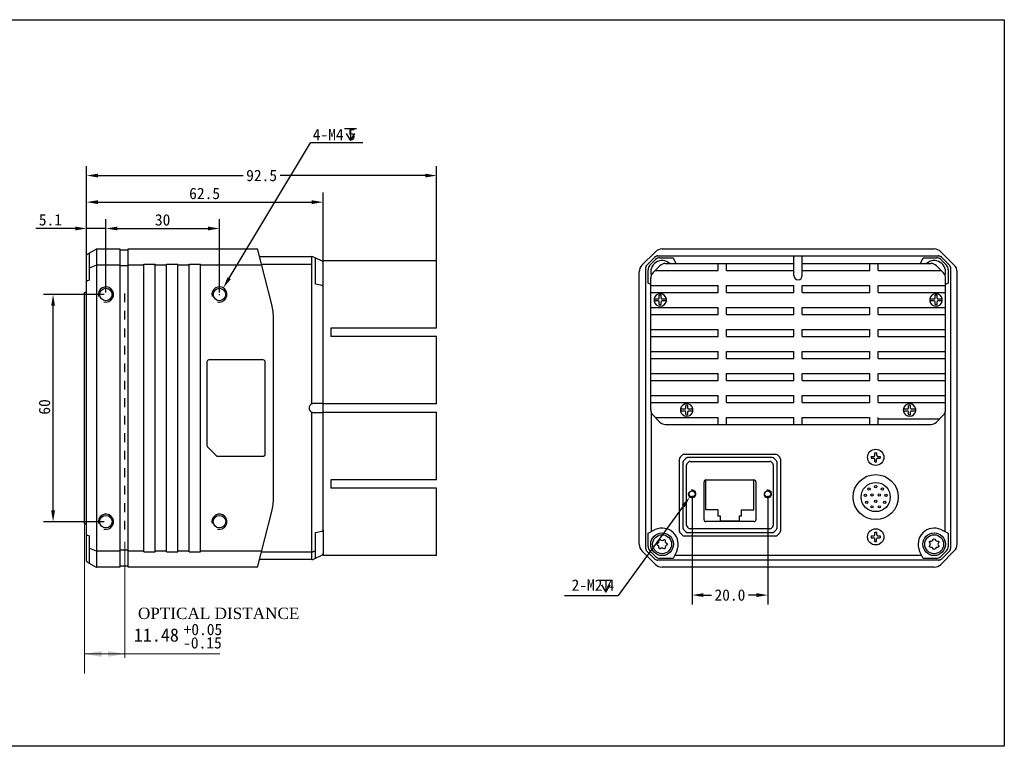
# Model space of a CAD drawing. Header units: millimetres. Extents: x 26 to 456, y 87 to 279.
# Tile 2 of 2: x 196 to 456, y 87 to 279. Entities that reach past the tile are written whole.
import ezdxf

# ---------------------------------------------------------------- set-up
doc = ezdxf.new("R2010")
doc.units = ezdxf.units.MM
doc.header["$LTSCALE"] = 23.1
doc.header["$PDMODE"] = 3
doc.header["$PDSIZE"] = 8
doc.linetypes.add('DASHED', pattern=[0.2, 0.1, -0.1])
doc.layers.get('0').update_dxf_attribs({"linetype": 'CONTINUOUS'})
doc.layers.get('Defpoints').update_dxf_attribs({"linetype": 'CONTINUOUS'})
for name, color, linetype in [('00_COMPONENTS', 7, 'CONTINUOUS'), ('09_ALL_ROUNDS', 7, 'CONTINUOUS'), ('51__DRAFT_DIMS', 7, 'CONTINUOUS')]:
    doc.layers.add(name, color=color, linetype=linetype)
doc.styles.get("Standard").update_dxf_attribs({"font": 'simfang.ttf'})
doc.dimstyles.new('DIMSTYLE_1', dxfattribs={"dimtxt": 3, "dimasz": 3, "dimexe": 2.5, "dimexo": 0.5, "dimgap": 0.75, "dimtad": 1, "dimdsep": 46, "dimtxsty": 'STANDARD', "dimblk": '_FILLED', "dimblk1": '_FILLED', "dimblk2": '_FILLED', "dimcen": 0.09, "dimclrt": 3, "dimazin": 2, "dimtp": 0.3, "dimtm": 0.3, "dimtfac": 1, "dimtofl": 0, "dimtmove": 0, "dimatfit": 3, "dimldrblk": '_FILLED', "dimfxl": 1, "dimtolj": 1, "dimarcsym": 0})
doc.dimstyles.new('DIMSTYLE_2', dxfattribs={"dimtxt": 3, "dimasz": 3, "dimexe": 2.5, "dimexo": 0.5, "dimtad": 1, "dimdsep": 46, "dimtxsty": 'STANDARD', "dimblk": '_FILLED', "dimblk1": '_FILLED', "dimblk2": '_FILLED', "dimcen": 0.09, "dimclrt": 3, "dimazin": 2, "dimtp": 0.1, "dimtm": 0.1, "dimtfac": 1, "dimtofl": 0, "dimtmove": 0, "dimatfit": 1, "dimldrblk": '_FILLED', "dimfxl": 1, "dimtolj": 1, "dimarcsym": 0})
doc.dimstyles.new('DIMSTYLE_3', dxfattribs={"dimtxt": 3, "dimasz": 3, "dimexe": 2.5, "dimexo": 0.5, "dimgap": 0.75, "dimtad": 1, "dimdsep": 46, "dimtxsty": 'STANDARD', "dimblk": '_FILLED', "dimblk1": '_FILLED', "dimblk2": '_FILLED', "dimcen": 0.09, "dimclrt": 3, "dimazin": 2, "dimtp": 0.1, "dimtm": 0.1, "dimtfac": 1, "dimtofl": 0, "dimtmove": 0, "dimatfit": 3, "dimldrblk": '_FILLED', "dimfxl": 1, "dimtolj": 1, "dimarcsym": 0})
doc.dimstyles.new('DIMSTYLE_4', dxfattribs={"dimtxt": 3, "dimasz": 3, "dimexe": 2.5, "dimexo": 0.5, "dimgap": 0.75, "dimtad": 1, "dimdsep": 46, "dimtxsty": 'STANDARD', "dimblk": '_FILLED', "dimblk1": '_FILLED', "dimblk2": '_FILLED', "dimcen": 0.09, "dimclrt": 3, "dimazin": 2, "dimtp": 0.2, "dimtm": 0.2, "dimtfac": 1, "dimtofl": 0, "dimtmove": 0, "dimatfit": 3, "dimldrblk": '_FILLED', "dimfxl": 1, "dimtolj": 1, "dimarcsym": 0})

# ---------------------------------------------------------------- blocks, each defined once
blk = doc.blocks.new('_FILLED')
at = {"color": 0, "linetype": 'ByBlock'}
blk.add_solid([(0, 0), (-1, 0.167), (-1, -0.167)], dxfattribs=at)
blk = doc.blocks.new('*D6')
at = {"layer": '51__DRAFT_DIMS', "color": 0, "lineweight": -2}
for p, q in [((213.97, 209.88), (213.97, 225.92)), ((219.07, 206.51), (219.07, 225.92)), ((210.97, 223.42), (200.59, 223.42)), ((222.07, 223.42), (225.07, 223.42))]:
    blk.add_line(p, q, dxfattribs=at)
at = {"layer": 'Defpoints', "color": 0}
for p in [(219.07, 223.42), (213.97, 209.38), (219.07, 206.01)]:
    blk.add_point(p, dxfattribs=at)
at = {"layer": '51__DRAFT_DIMS', "color": 0, "linetype": 'ByBlock', "lineweight": -2, "xscale": 3, "yscale": 3, "zscale": 3}
blk.add_blockref('_FILLED', (213.97, 223.42), dxfattribs=at)
at = {"layer": '51__DRAFT_DIMS', "color": 0, "linetype": 'ByBlock', "lineweight": -2, "xscale": 3, "yscale": 3, "zscale": 3, "rotation": 180}
blk.add_blockref('_FILLED', (219.07, 223.42), dxfattribs=at)
at = {"layer": '51__DRAFT_DIMS', "insert": (201.34, 227.22), "char_height": 3, "attachment_point": 1}
blk.add_mtext('\\A1;5.1', dxfattribs=at)
blk = doc.blocks.new('*D7')
at = {"layer": '51__DRAFT_DIMS', "color": 0, "lineweight": -2}
for p, q in [((213.97, 209.88), (213.97, 232.88)), ((276.47, 214.79), (276.47, 232.88)), ((216.97, 230.38), (273.47, 230.38))]:
    blk.add_line(p, q, dxfattribs=at)
at = {"layer": 'Defpoints', "color": 0}
for p in [(276.47, 230.38), (276.47, 214.29), (213.97, 209.38)]:
    blk.add_point(p, dxfattribs=at)
at = {"layer": '51__DRAFT_DIMS', "color": 0, "linetype": 'ByBlock', "lineweight": -2, "xscale": 3, "yscale": 3, "zscale": 3, "rotation": 180}
blk.add_blockref('_FILLED', (213.97, 230.38), dxfattribs=at)
at = {"layer": '51__DRAFT_DIMS', "color": 0, "linetype": 'ByBlock', "lineweight": -2, "xscale": 3, "yscale": 3, "zscale": 3}
blk.add_blockref('_FILLED', (276.47, 230.38), dxfattribs=at)
at = {"layer": '51__DRAFT_DIMS', "insert": (245.15, 234.18), "char_height": 3, "attachment_point": 2}
blk.add_mtext('\\A1;62.5', dxfattribs=at)
blk = doc.blocks.new('*D8')
at = {"layer": '51__DRAFT_DIMS', "color": 0, "lineweight": -2}
for p, q in [((219.07, 206.51), (219.07, 225.92)), ((249.07, 206.51), (249.07, 225.92)), ((222.07, 223.42), (246.07, 223.42))]:
    blk.add_line(p, q, dxfattribs=at)
at = {"layer": 'Defpoints', "color": 0}
for p in [(249.07, 223.42), (219.07, 206.01), (249.07, 206.01)]:
    blk.add_point(p, dxfattribs=at)
at = {"layer": '51__DRAFT_DIMS', "color": 0, "linetype": 'ByBlock', "lineweight": -2, "xscale": 3, "yscale": 3, "zscale": 3, "rotation": 180}
blk.add_blockref('_FILLED', (219.07, 223.42), dxfattribs=at)
at = {"layer": '51__DRAFT_DIMS', "color": 0, "linetype": 'ByBlock', "lineweight": -2, "xscale": 3, "yscale": 3, "zscale": 3}
blk.add_blockref('_FILLED', (249.07, 223.42), dxfattribs=at)
at = {"layer": '51__DRAFT_DIMS', "insert": (234.06, 227.2), "char_height": 3, "attachment_point": 2}
blk.add_mtext('\\A1;30', dxfattribs=at)
blk = doc.blocks.new('*D9')
at = {"layer": '51__DRAFT_DIMS', "color": 0, "lineweight": -2}
for p, q in [((218.57, 206.01), (202.61, 206.01)), ((205.11, 149.01), (205.11, 203.01)), ((218.57, 146.01), (202.61, 146.01))]:
    blk.add_line(p, q, dxfattribs=at)
at = {"layer": 'Defpoints', "color": 0}
for p in [(205.11, 206.01), (219.07, 206.01), (219.07, 146.01)]:
    blk.add_point(p, dxfattribs=at)
at = {"layer": '51__DRAFT_DIMS', "color": 0, "linetype": 'ByBlock', "lineweight": -2, "xscale": 3, "yscale": 3, "zscale": 3}
for p, rotation in [((205.11, 206.01), 90), ((205.11, 146.01), 270)]:
    blk.add_blockref('_FILLED', p, dxfattribs=dict(at, rotation=rotation))
at = {"layer": '51__DRAFT_DIMS', "insert": (201.33, 176.3), "char_height": 3, "attachment_point": 2, "rotation": 90}
blk.add_mtext('\\A1;60', dxfattribs=at)
blk = doc.blocks.new('*D12')
at = {"color": 0, "lineweight": -2}
for p, q in [((213.97, 218.4), (213.97, 239.9)), ((306.47, 203.57), (306.47, 239.9)), ((216.97, 237.4), (255.31, 237.4)), ((303.47, 237.4), (265.12, 237.4))]:
    blk.add_line(p, q, dxfattribs=at)
at = {"layer": 'Defpoints', "color": 0}
for p in [(306.47, 237.4), (213.97, 217.9), (306.47, 203.07)]:
    blk.add_point(p, dxfattribs=at)
at = {"color": 0, "linetype": 'ByBlock', "lineweight": -2, "xscale": 3, "yscale": 3, "zscale": 3, "rotation": 180}
blk.add_blockref('_FILLED', (213.97, 237.4), dxfattribs=at)
at = {"color": 0, "linetype": 'ByBlock', "lineweight": -2, "xscale": 3, "yscale": 3, "zscale": 3}
blk.add_blockref('_FILLED', (306.47, 237.4), dxfattribs=at)
at = {"insert": (260.22, 237.4), "char_height": 3, "attachment_point": 5}
blk.add_mtext('\\A1;92.5', dxfattribs=at)
blk = doc.blocks.new('*D27')
at = {"layer": '51__DRAFT_DIMS', "color": 0, "lineweight": -2}
for p in [(251.64, 210.29), (286.99, 246.07)]:
    blk.add_line(p, (273.1, 246.07), dxfattribs=at)
at = {"layer": '51__DRAFT_DIMS', "color": 0}
for p, q in [((248.98, 206.01), (249.16, 206.01)), ((249.07, 205.92), (249.07, 206.1))]:
    blk.add_line(p, q, dxfattribs=at)
at = {"layer": 'Defpoints', "color": 0}
for p in [(250.1, 207.72), (248.04, 204.29)]:
    blk.add_point(p, dxfattribs=at)
at = {"layer": '51__DRAFT_DIMS', "color": 0, "linetype": 'ByBlock', "lineweight": -2, "xscale": 3, "yscale": 3, "zscale": 3, "rotation": 239.0357128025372}
blk.add_blockref('_FILLED', (250.1, 207.72), dxfattribs=at)
at = {"layer": '51__DRAFT_DIMS', "insert": (273.73, 249.72), "char_height": 3, "attachment_point": 1}
blk.add_mtext('\\A1;4-M{\\A1;4\\Fgdt|c0; \\fFangSong|b0|i0|c0|p0;5}', dxfattribs=at)
blk = doc.blocks.new('*D40')
at = {"color": 0, "lineweight": -2}
for p, q in [((373.97, 152.85), (373.97, 124.13)), ((393.97, 152.85), (393.97, 124.13))]:
    blk.add_line(p, q, dxfattribs=at)
at = {"color": 8, "lineweight": -2}
for p, q in [((376.97, 126.63), (379.06, 126.63)), ((390.97, 126.63), (388.89, 126.63))]:
    blk.add_line(p, q, dxfattribs=at)
at = {"layer": 'Defpoints', "color": 0}
for p in [(373.97, 153.35), (393.97, 153.35), (393.97, 126.63)]:
    blk.add_point(p, dxfattribs=at)
at = {"color": 8, "linetype": 'ByBlock', "lineweight": -2, "xscale": 3, "yscale": 3, "zscale": 3, "rotation": 180}
blk.add_blockref('_FILLED', (373.97, 126.63), dxfattribs=at)
at = {"color": 8, "linetype": 'ByBlock', "lineweight": -2, "xscale": 3, "yscale": 3, "zscale": 3}
blk.add_blockref('_FILLED', (393.97, 126.63), dxfattribs=at)
at = {"insert": (383.97, 126.63), "char_height": 3, "attachment_point": 5}
blk.add_mtext('\\A1;20.0', dxfattribs=at)

msp = doc.modelspace()

# ---------------------------------------------------------------- linework, layer by layer
at = {"color": 8}
for p, q in [((219.068, 223.415), (213.968, 223.415)), ((371.617, 150.119), (354.397, 126.51)), ((340.298, 126.51), (354.397, 126.51))]:
    msp.add_line(p, q, dxfattribs=at)
at = {"color": 8, "lineweight": 15}
for p, q in [((213.428, 105.886), (213.428, 145.42)), ((224.108, 110.057), (224.108, 140.731)), ((213.428, 111.095), (249.195, 111.095)), ((222.838, 111.095), (217.768, 111.095))]:
    msp.add_line(p, q, dxfattribs=at)
msp.add_lwpolyline([(26.249, 278.545), (456.479, 278.545), (456.479, 86.708), (26.249, 86.708)], close=True)
msp.add_lwpolyline([(26.249, 278.545), (456.479, 278.545), (456.479, 86.708), (26.249, 86.708)], close=True)
for points in [[(217.928, 110.345), (217.928, 111.845), (213.428, 111.095)], [(219.608, 110.345), (219.608, 111.845), (224.108, 111.095)]]:
    msp.add_solid(points, dxfattribs=at)
at = {"layer": '00_COMPONENTS', "lineweight": 30}
for p, q in [((213.968, 135.623), (213.968, 216.39)), ((214.068, 216.563), (216.521, 217.979)), ((214.768, 209.749), (214.768, 216.967)), ((216.621, 218.006), (216.621, 134.006)), ((216.621, 218.006), (222.768, 218.006)), ((222.768, 218.006), (222.768, 134.006)), ((224.968, 217.706), (222.768, 217.706)), ((224.968, 134.006), (224.968, 218.006)), ((224.968, 218.006), (258.935, 218.006)), ((262.904, 203.327), (259.225, 217.78)), ((259.677, 216.006), (273.48, 216.006)), ((273.48, 177.102), (273.48, 216.006)), ((214.768, 213.004), (216.521, 213.719)), ((222.768, 213.738), (216.621, 213.738)), ((224.968, 213.526), (222.768, 213.526)), ((229.068, 213.738), (224.968, 213.738)), ((229.068, 138.006), (229.068, 214.006)), ((229.068, 214.006), (232.068, 214.006)), ((232.068, 138.006), (232.068, 214.006)), ((235.068, 213.738), (232.068, 213.738)), ((235.068, 138.006), (235.068, 214.006)), ((235.068, 214.006), (238.068, 214.006)), ((238.068, 138.006), (238.068, 214.006)), ((241.068, 213.738), (238.068, 213.738)), ((241.068, 138.006), (241.068, 214.006)), ((241.068, 214.006), (244.068, 214.006)), ((244.068, 138.006), (244.068, 214.006)), ((260.254, 213.738), (244.068, 213.738)), ((273.48, 213.942), (260.202, 213.942)), ((274.029, 215.884), (276.179, 214.882)), ((274.468, 208.698), (274.468, 215.68)), ((276.568, 214.945), (276.468, 214.845)), ((276.468, 143.813), (276.468, 214.845)), ((276.568, 214.945), (306.468, 214.945)), ((306.468, 197.126), (306.468, 214.945)), ((214.768, 209.749), (214.116, 209.573)), ((214.116, 209.573), (214.116, 209.573)), ((276.179, 208.326), (274.468, 208.698)), ((263.368, 152.385), (263.368, 199.627)), ((306.468, 197.126), (278.468, 197.126)), ((278.468, 197.126), (278.468, 194.926)), ((306.468, 194.926), (278.468, 194.926)), ((306.468, 177.106), (306.468, 194.926)), ((276.468, 177.206), (274.029, 177.206)), ((306.468, 177.106), (276.468, 177.106)), ((273.48, 136.006), (273.48, 174.91)), ((274.008, 174.806), (276.468, 174.806)), ((276.468, 174.906), (306.468, 174.906)), ((306.468, 157.086), (306.468, 174.906)), ((363.123, 175.018), (363.123, 143.381)), ((440.874, 143.381), (440.874, 175.018)), ((306.468, 157.086), (278.468, 157.086)), ((278.468, 157.086), (278.468, 154.886)), ((306.468, 154.886), (278.468, 154.886)), ((306.468, 137.067), (306.468, 154.886)), ((259.225, 134.232), (262.904, 148.685)), ((274.468, 143.128), (276.137, 143.491)), ((274.468, 136.333), (274.468, 143.128)), ((276.468, 143.812), (276.468, 137.167)), ((214.116, 142.439), (214.768, 142.263)), ((214.116, 142.439), (214.116, 142.439)), ((214.768, 135.045), (214.768, 142.263)), ((214.768, 139.009), (216.521, 138.293)), ((216.621, 138.274), (222.768, 138.274)), ((224.968, 138.486), (222.768, 138.486)), ((224.968, 138.274), (229.068, 138.274)), ((229.068, 138.006), (232.068, 138.006)), ((232.068, 138.274), (235.068, 138.274)), ((235.068, 138.006), (238.068, 138.006)), ((238.068, 138.274), (241.068, 138.274)), ((241.068, 138.006), (244.068, 138.006)), ((244.068, 138.274), (260.254, 138.274)), ((260.202, 138.07), (273.48, 138.07)), ((274.468, 138.301), (274.029, 138.156)), ((214.068, 135.45), (216.521, 134.033)), ((273.48, 136.006), (259.677, 136.006)), ((276.179, 137.131), (274.029, 136.128)), ((276.568, 137.067), (276.468, 137.167)), ((306.468, 137.067), (276.568, 137.067)), ((369.374, 137.131), (434.624, 137.131)), ((222.768, 134.006), (216.621, 134.006)), ((224.968, 134.306), (222.768, 134.306)), ((258.935, 134.006), (224.968, 134.006))]:
    msp.add_line(p, q, dxfattribs=at)
at = {"layer": '00_COMPONENTS', "color": 7, "lineweight": 30}
for p, q in [((360.731, 213.738), (364.267, 217.274)), ((364.903, 216.206), (439.095, 216.206)), ((366.034, 218.006), (437.963, 218.006)), ((400.899, 211.006), (400.899, 216.206)), ((403.099, 211.006), (403.099, 216.206)), ((439.731, 217.274), (443.267, 213.738)), ((362.096, 213.856), (364.125, 215.884)), ((364.294, 215.19), (362.815, 213.711)), ((363.645, 211.762), (365.474, 213.59)), ((365.477, 215.68), (369.002, 215.68)), ((366.888, 214.176), (400.899, 214.176)), ((369.002, 215.68), (369.703, 214.176)), ((380.879, 212.365), (380.879, 214.176)), ((383.079, 212.365), (383.079, 214.176)), ((403.099, 214.176), (437.11, 214.176)), ((420.918, 212.365), (420.918, 214.176)), ((423.118, 212.365), (423.118, 214.176)), ((434.295, 214.176), (434.996, 215.68)), ((434.996, 215.68), (438.52, 215.68)), ((440.352, 211.762), (438.524, 213.59)), ((441.182, 213.711), (439.704, 215.19)), ((439.873, 215.884), (441.901, 213.856)), ((359.999, 140.042), (359.999, 211.971)), ((361.774, 138.935), (361.774, 213.078)), ((362.325, 209.003), (362.325, 212.528)), ((364.248, 212.365), (380.879, 212.365)), ((383.079, 212.365), (400.899, 212.365)), ((403.099, 212.365), (420.918, 212.365)), ((423.118, 212.365), (439.749, 212.365)), ((441.672, 212.528), (441.672, 209.003)), ((442.223, 213.078), (442.223, 138.935)), ((443.999, 140.042), (443.999, 211.971)), ((363.059, 208.661), (362.325, 209.003)), ((363.059, 175.516), (363.059, 210.348)), ((363.059, 208.365), (380.879, 208.365)), ((380.879, 206.554), (380.879, 208.365)), ((383.079, 206.554), (383.079, 208.365)), ((383.079, 208.365), (400.899, 208.365)), ((400.899, 206.554), (400.899, 208.365)), ((403.099, 208.365), (420.918, 208.365)), ((403.099, 206.554), (403.099, 208.365)), ((420.918, 206.554), (420.918, 208.365)), ((423.118, 208.365), (440.938, 208.365)), ((423.118, 206.554), (423.118, 208.365)), ((440.938, 175.516), (440.938, 210.348)), ((441.672, 209.003), (440.938, 208.661)), ((363.059, 206.554), (380.879, 206.554)), ((365.289, 205.024), (365.289, 205.783)), ((365.829, 205.024), (365.829, 205.783)), ((383.079, 206.554), (400.899, 206.554)), ((403.099, 206.554), (420.918, 206.554)), ((423.118, 206.554), (440.938, 206.554)), ((438.168, 205.024), (438.168, 205.783)), ((438.708, 205.024), (438.708, 205.783)), ((363.939, 204.824), (365.089, 204.824)), ((365.089, 204.284), (363.939, 204.284)), ((365.289, 203.325), (365.289, 204.084)), ((365.829, 203.325), (365.829, 204.084)), ((366.029, 204.824), (367.18, 204.824)), ((367.18, 204.284), (366.029, 204.284)), ((436.818, 204.824), (437.968, 204.824)), ((437.968, 204.284), (436.818, 204.284)), ((438.168, 203.325), (438.168, 204.084)), ((438.708, 203.325), (438.708, 204.084)), ((438.908, 204.824), (440.059, 204.824)), ((440.059, 204.284), (438.908, 204.284)), ((363.059, 202.554), (380.879, 202.554)), ((363.059, 200.743), (380.879, 200.743)), ((380.879, 200.743), (380.879, 202.554)), ((383.079, 200.743), (383.079, 202.554)), ((383.079, 202.554), (400.899, 202.554)), ((383.079, 200.743), (400.899, 200.743)), ((400.899, 200.743), (400.899, 202.554)), ((403.099, 202.554), (420.918, 202.554)), ((403.099, 200.743), (403.099, 202.554)), ((403.099, 200.743), (420.918, 200.743)), ((420.918, 200.743), (420.918, 202.554)), ((423.118, 202.554), (440.938, 202.554)), ((423.118, 200.743), (423.118, 202.554)), ((423.118, 200.743), (440.938, 200.743)), ((363.059, 196.743), (380.879, 196.743)), ((380.879, 194.932), (380.879, 196.743)), ((383.079, 194.932), (383.079, 196.743)), ((383.079, 196.743), (400.899, 196.743)), ((400.899, 194.932), (400.899, 196.743)), ((403.099, 196.743), (420.918, 196.743)), ((403.099, 194.932), (403.099, 196.743)), ((420.918, 194.932), (420.918, 196.743)), ((423.118, 196.743), (440.938, 196.743)), ((423.118, 194.932), (423.118, 196.743)), ((363.059, 194.932), (380.879, 194.932)), ((383.079, 194.932), (400.899, 194.932)), ((403.099, 194.932), (420.918, 194.932)), ((423.118, 194.932), (440.938, 194.932)), ((363.059, 190.932), (380.879, 190.932)), ((380.879, 189.121), (380.879, 190.932)), ((383.079, 189.121), (383.079, 190.932)), ((383.079, 190.932), (400.899, 190.932)), ((400.899, 189.121), (400.899, 190.932)), ((403.099, 189.121), (403.099, 190.932)), ((403.099, 190.932), (420.918, 190.932)), ((420.918, 189.121), (420.918, 190.932)), ((423.118, 190.932), (440.938, 190.932)), ((423.118, 189.121), (423.118, 190.932)), ((363.059, 189.121), (380.879, 189.121)), ((383.079, 189.121), (400.899, 189.121)), ((403.099, 189.121), (420.918, 189.121)), ((423.118, 189.121), (440.938, 189.121)), ((363.059, 185.121), (380.879, 185.121)), ((380.879, 183.309), (380.879, 185.121)), ((383.079, 183.309), (383.079, 185.121)), ((383.079, 185.121), (400.899, 185.121)), ((400.899, 183.309), (400.899, 185.121)), ((403.099, 183.309), (403.099, 185.121)), ((403.099, 185.121), (420.918, 185.121)), ((420.918, 183.309), (420.918, 185.121)), ((423.118, 185.121), (440.938, 185.121)), ((423.118, 183.309), (423.118, 185.121)), ((363.059, 183.309), (380.879, 183.309)), ((383.079, 183.309), (400.899, 183.309)), ((403.099, 183.309), (420.918, 183.309)), ((423.118, 183.309), (440.938, 183.309)), ((363.059, 179.309), (380.879, 179.309)), ((363.059, 177.498), (380.879, 177.498)), ((380.879, 177.498), (380.879, 179.309)), ((383.079, 177.498), (383.079, 179.309)), ((383.079, 179.309), (400.899, 179.309)), ((383.079, 177.498), (400.899, 177.498)), ((400.899, 177.498), (400.899, 179.309)), ((403.099, 177.498), (403.099, 179.309)), ((403.099, 179.309), (420.918, 179.309)), ((403.099, 177.498), (420.918, 177.498)), ((420.918, 177.498), (420.918, 179.309)), ((423.118, 179.309), (440.938, 179.309)), ((423.118, 177.498), (423.118, 179.309)), ((423.118, 177.498), (440.938, 177.498)), ((370.939, 175.768), (372.089, 175.768)), ((372.089, 175.228), (370.939, 175.228)), ((372.289, 175.968), (372.289, 176.727)), ((372.289, 174.27), (372.289, 175.028)), ((372.829, 175.968), (372.829, 176.727)), ((372.829, 174.27), (372.829, 175.028)), ((373.029, 175.768), (374.18, 175.768)), ((374.18, 175.228), (373.029, 175.228)), ((429.818, 175.768), (430.968, 175.768)), ((430.968, 175.228), (429.818, 175.228)), ((431.168, 175.968), (431.168, 176.727)), ((431.168, 174.27), (431.168, 175.028)), ((431.708, 175.968), (431.708, 176.727)), ((431.708, 174.27), (431.708, 175.028)), ((431.908, 175.768), (433.059, 175.768)), ((433.059, 175.228), (431.908, 175.228)), ((365.474, 172.273), (363.645, 174.101)), ((364.248, 173.498), (380.879, 173.498)), ((380.879, 171.687), (380.879, 173.498)), ((383.079, 171.687), (383.079, 173.498)), ((383.079, 173.498), (400.899, 173.498)), ((400.899, 171.687), (400.899, 173.498)), ((403.099, 171.687), (403.099, 173.498)), ((403.099, 173.498), (420.918, 173.498)), ((420.918, 171.687), (420.918, 173.498)), ((423.118, 171.687), (423.118, 173.498)), ((423.118, 173.132), (439.383, 173.132)), ((438.524, 172.273), (440.352, 174.101)), ((366.888, 171.687), (437.11, 171.687)), ((422.251, 163.557), (422.253, 164.207)), ((422.253, 164.207), (422.753, 164.205)), ((422.751, 163.555), (422.753, 164.205)), ((370.629, 143.495), (370.629, 162.557)), ((370.819, 163.017), (371.438, 163.636)), ((371.529, 161.657), (371.529, 144.395)), ((371.719, 162.117), (372.338, 162.736)), ((371.898, 163.826), (396.06, 163.826)), ((372.988, 161.736), (372.719, 161.467)), ((395.16, 162.926), (372.798, 162.926)), ((373.448, 161.926), (394.51, 161.926)), ((395.238, 161.467), (394.969, 161.736)), ((395.619, 162.736), (396.238, 162.117)), ((396.429, 144.395), (396.429, 161.657)), ((396.519, 163.636), (397.138, 163.017)), ((397.329, 162.557), (397.329, 143.495)), ((421.3, 163.261), (421.298, 162.761)), ((421.298, 162.761), (421.948, 162.758)), ((421.3, 163.261), (421.95, 163.258)), ((422.244, 161.807), (422.247, 162.457)), ((422.244, 161.807), (422.744, 161.805)), ((422.744, 161.805), (422.747, 162.455)), ((423.048, 162.754), (423.698, 162.751)), ((423.05, 163.254), (423.7, 163.251)), ((423.7, 163.251), (423.698, 162.751)), ((372.529, 145.045), (372.529, 161.007)), ((395.429, 161.007), (395.429, 145.045)), ((377.129, 146.527), (377.129, 156.526)), ((377.632, 149.161), (377.629, 157.026)), ((377.629, 157.026), (390.329, 157.026)), ((390.325, 149.161), (390.329, 157.026)), ((390.829, 156.526), (390.829, 146.527)), ((380.769, 149.161), (377.632, 149.161)), ((380.769, 149.161), (380.769, 147.471)), ((387.069, 147.471), (387.069, 149.161)), ((387.069, 149.161), (390.325, 149.161)), ((390.329, 146.027), (377.629, 146.027)), ((381.459, 147.471), (380.769, 147.471)), ((381.459, 146.152), (381.459, 147.471)), ((386.379, 146.152), (381.459, 146.152)), ((386.379, 147.471), (386.379, 146.152)), ((387.069, 147.471), (386.379, 147.471)), ((362.325, 143.009), (364.253, 143.908)), ((372.338, 143.317), (371.719, 143.936)), ((372.719, 144.586), (372.988, 144.317)), ((372.798, 143.126), (395.16, 143.126)), ((394.51, 144.126), (373.448, 144.126)), ((394.969, 144.317), (395.238, 144.586)), ((396.238, 143.936), (395.619, 143.317)), ((422.251, 142.557), (422.253, 143.207)), ((422.253, 143.207), (422.753, 143.205)), ((422.751, 142.555), (422.753, 143.205)), ((439.745, 143.908), (441.672, 143.009)), ((362.325, 139.485), (362.325, 143.009)), ((371.438, 142.417), (370.819, 143.036)), ((396.06, 142.226), (371.898, 142.226)), ((397.138, 143.036), (396.519, 142.417)), ((421.3, 142.261), (421.298, 141.761)), ((421.298, 141.761), (421.948, 141.758)), ((421.3, 142.261), (421.95, 142.258)), ((422.244, 140.807), (422.247, 141.457)), ((422.244, 140.807), (422.744, 140.805)), ((422.744, 140.805), (422.747, 141.455)), ((423.048, 141.754), (423.698, 141.751)), ((423.05, 142.254), (423.7, 142.251)), ((423.7, 142.251), (423.698, 141.751)), ((441.672, 143.009), (441.672, 139.485)), ((364.267, 134.738), (360.731, 138.274)), ((364.125, 136.128), (362.096, 138.157)), ((362.815, 138.301), (364.294, 136.823)), ((369.901, 138.26), (369.002, 136.333)), ((434.996, 136.333), (434.097, 138.26)), ((439.704, 136.823), (441.182, 138.301)), ((443.267, 138.274), (439.731, 134.738)), ((441.901, 138.157), (439.873, 136.128)), ((439.095, 135.806), (364.903, 135.806)), ((369.002, 136.333), (365.477, 136.333)), ((438.52, 136.333), (434.996, 136.333)), ((437.963, 134.006), (366.034, 134.006))]:
    msp.add_line(p, q, dxfattribs=at)
at = {"layer": '00_COMPONENTS', "color": 7}
msp.add_line((213.428, 145.493), (213.428, 206.519), dxfattribs=at)
at = {"layer": '00_COMPONENTS', "linetype": 'DASHED', "lineweight": 30}
msp.add_line((224.108, 143.928), (224.108, 206.365), dxfattribs=at)
at = {"layer": '00_COMPONENTS', "lineweight": 30}
for points in [[(276.137, 143.491), (276.193, 143.506), (276.246, 143.525), (276.295, 143.549)], [(276.295, 143.549), (276.34, 143.577), (276.38, 143.611), (276.413, 143.65), (276.439, 143.693), (276.457, 143.74)], [(276.457, 143.74), (276.466, 143.787), (276.468, 143.812)]]:
    msp.add_lwpolyline(points, dxfattribs=at)
for centre in [(219.068, 206.006), (249.068, 206.006), (219.068, 146.006), (249.068, 146.006)]:
    msp.add_circle(centre, 1.65, dxfattribs=at)
at = {"layer": '00_COMPONENTS', "color": 7, "lineweight": 30}
for centre, radius in [((422.499, 163.006), 2.15), ((422.499, 152.506), 5.95), ((422.499, 152.506), 3.85), ((373.974, 153.351), 0.8), ((393.974, 153.351), 0.8), ((420.729, 154.616), 0.3), ((422.499, 155.256), 0.3), ((424.269, 154.616), 0.3), ((419.789, 152.986), 0.3), ((420.119, 151.126), 0.3), ((421.549, 153.056), 0.3), ((422.499, 151.406), 0.3), ((423.449, 153.056), 0.3), ((424.879, 151.126), 0.3), ((425.209, 152.986), 0.3), ((421.549, 149.926), 0.3), ((423.449, 149.926), 0.3), ((422.499, 142.006), 2.15), ((366.049, 140.056), 3), ((366.049, 140.056), 2.5), ((437.949, 140.056), 3), ((437.949, 140.056), 2.5)]:
    msp.add_circle(centre, radius, dxfattribs=at)
at = {"layer": '00_COMPONENTS', "lineweight": 30}
for centre, radius, start, end in [((214.168, 216.39), 0.2, 120, 180), ((216.621, 217.806), 0.2, 90, 120), ((258.935, 217.706), 0.3, 14.2811, 90), ((273.48, 214.706), 1.3, 65, 90), ((275.968, 214.429), 0.5, 0, 65), ((214.168, 209.38), 0.2, 105.09378, 180), ((248.368, 199.627), 15, 0, 14.2811), ((273.968, 176.006), 1.2, 114.00622, 245.99378), ((273.997, 175.842), 1.362, 102.02324, 112.3479), ((274.022, 175.721), 1.486, 99.68933, 101.98552), ((274.042, 175.614), 1.595, 95.22349, 99.73205), ((273.995, 176.163), 1.355, 247.65865, 250.26031), ((274.006, 176.194), 1.388, 250.25916, 257.81261), ((274.004, 176.187), 1.38, 257.81644, 260.32368), ((274.01, 176.228), 1.422, 260.37832, 268.23751), ((274.009, 176.205), 1.399, 268.23733, 269.01454), ((274.008, 176.177), 1.371, 269.01346, 269.99793), ((248.368, 152.385), 15, 345.7189, 0), ((214.168, 142.632), 0.2, 180, 254.90622), ((214.168, 135.623), 0.2, 180, 240), ((273.48, 137.306), 1.3, 270, 295), ((275.968, 137.584), 0.5, 295, 0), ((216.621, 134.206), 0.2, 240, 270), ((258.935, 134.306), 0.3, 270, 345.7189)]:
    msp.add_arc(centre, radius, start, end, dxfattribs=at)
at = {"layer": '00_COMPONENTS', "color": 7, "lineweight": 30}
for centre, radius, start, end in [((366.034, 215.506), 2.5, 90, 135), ((364.901, 215.107), 1.099, 89.94481, 99.79355), ((437.963, 215.506), 2.5, 44.99971, 90), ((439.095, 215.096), 1.111, 84.94985, 90.00758), ((439.097, 215.116), 1.09, 79.86153, 84.9456), ((362.499, 211.971), 2.5, 135, 180), ((362.849, 213.082), 1.075, 164.82318, 175.04036), ((363.999, 212.528), 1.674, 135, 180), ((366.049, 211.956), 3, 47.78411, 197.47459), ((364.929, 215.08), 1.138, 133.86657, 135.0012), ((365.477, 214.006), 1.674, 90, 135), ((366.888, 212.176), 2, 90, 135), ((401.13, 215.802), 0.232, 177.76874, 180.02412), ((437.949, 211.956), 3, 342.52541, 132.21589), ((437.11, 212.176), 2, 45, 90), ((438.52, 214.006), 1.674, 45, 90), ((439.056, 215.067), 1.155, 44.99814, 46.08716), ((439.999, 212.528), 1.674, 0, 45), ((441.094, 213.066), 1.132, 14.753, 29.5999), ((441.499, 211.971), 2.5, 0, 45.0005), ((362.892, 213.078), 1.118, 175.05177, 180.01799), ((365.059, 210.348), 2, 135, 180), ((401.999, 211.006), 1.1, 180, 0), ((438.938, 210.348), 2, 0, 45), ((365.559, 204.554), 1.65, 9.44131, 170.55869), ((365.559, 201.981), 3.811, 85.93725, 94.06275), ((438.438, 204.554), 1.65, 9.44131, 170.55869), ((438.438, 201.981), 3.811, 85.93725, 94.06275), ((365.559, 204.554), 1.643, 170.54044, 189.45956), ((365.559, 204.554), 1.65, 189.44132, 350.55869), ((365.089, 205.024), 0.2, 270, 0), ((365.089, 204.084), 0.2, 0, 90), ((365.559, 207.127), 3.811, 265.93725, 274.06275), ((366.029, 205.024), 0.2, 180, 270), ((366.029, 204.084), 0.2, 90, 180), ((365.559, 204.554), 1.643, 350.54044, 9.45956), ((438.438, 204.554), 1.643, 170.54044, 189.45956), ((438.438, 204.554), 1.65, 189.44131, 350.55869), ((437.968, 205.024), 0.2, 270, 0), ((437.968, 204.084), 0.2, 0, 90), ((438.438, 207.127), 3.811, 265.93725, 274.06275), ((438.908, 205.024), 0.2, 180, 270), ((438.908, 204.084), 0.2, 90, 180), ((438.438, 204.554), 1.643, 350.54044, 9.45956), ((372.559, 175.498), 1.65, 9.44131, 170.55869), ((431.438, 175.498), 1.65, 9.44131, 170.55869), ((365.059, 175.516), 2, 180, 225), ((372.559, 175.498), 1.643, 170.54044, 189.45956), ((372.559, 175.498), 1.65, 189.44131, 350.55869), ((372.089, 175.968), 0.2, 270, 0), ((372.089, 175.028), 0.2, 0, 90), ((372.559, 172.926), 3.811, 85.93725, 94.06275), ((373.029, 175.968), 0.2, 180, 270), ((373.029, 175.028), 0.2, 90, 180), ((372.559, 175.498), 1.643, 350.54044, 9.45956), ((431.438, 175.498), 1.643, 170.54044, 189.45956), ((431.438, 175.498), 1.65, 189.44132, 350.55869), ((430.968, 175.968), 0.2, 270, 0), ((430.968, 175.028), 0.2, 0, 90), ((431.438, 172.926), 3.811, 85.93725, 94.06275), ((431.908, 175.968), 0.2, 180, 270), ((431.908, 175.028), 0.2, 90, 180), ((431.438, 175.498), 1.643, 350.54044, 9.45956), ((438.938, 175.516), 2, 315, 0), ((366.888, 173.687), 2, 225, 270), ((372.559, 178.071), 3.811, 265.93725, 274.06275), ((431.438, 178.071), 3.811, 265.93725, 274.06275), ((437.11, 173.687), 2, 270, 315), ((371.279, 162.557), 0.65, 135, 180), ((371.898, 163.176), 0.65, 90, 135), ((372.179, 161.657), 0.65, 135, 180), ((372.798, 162.276), 0.65, 90, 135), ((373.179, 161.007), 0.65, 135, 180), ((373.448, 161.276), 0.65, 90, 135), ((394.51, 161.276), 0.65, 45, 90), ((395.16, 162.276), 0.65, 45, 90), ((394.779, 161.007), 0.65, 0, 45), ((396.06, 163.176), 0.65, 45, 90), ((395.779, 161.657), 0.65, 0, 45), ((396.679, 162.557), 0.65, 0, 45), ((421.947, 162.458), 0.3, 359.77478, 89.77478), ((421.951, 163.558), 0.3, 269.77478, 359.77478), ((423.047, 162.454), 0.3, 89.77478, 179.77478), ((423.051, 163.554), 0.3, 179.77478, 269.77478), ((377.629, 156.526), 0.5, 90, 180), ((390.329, 156.526), 0.5, 0, 90), ((377.629, 146.527), 0.5, 180, 270), ((390.329, 146.527), 0.5, 270, 0), ((366.049, 140.056), 4.25, 335, 115), ((371.279, 143.495), 0.65, 180, 225), ((372.179, 144.395), 0.65, 180, 225), ((372.798, 143.776), 0.65, 225, 270), ((373.179, 145.045), 0.65, 180, 225), ((373.448, 144.776), 0.65, 225, 270), ((394.51, 144.776), 0.65, 270, 315), ((395.16, 143.776), 0.65, 270, 315), ((394.779, 145.045), 0.65, 315, 0), ((395.779, 144.395), 0.65, 315, 0), ((396.679, 143.495), 0.65, 315, 0), ((437.949, 140.056), 4.25, 65, 205), ((364.766, 140.797), 0.462, 296.76577, 3.23423), ((366.049, 141.568), 0.488, 237.1925, 302.8075), ((367.238, 140.743), 0.372, 175.30431, 244.69569), ((371.898, 142.876), 0.65, 225, 270), ((396.06, 142.876), 0.65, 270, 315), ((421.947, 141.458), 0.3, 359.77478, 89.77478), ((421.951, 142.558), 0.3, 269.77478, 359.77478), ((423.047, 141.454), 0.3, 89.77478, 179.77478), ((423.051, 142.554), 0.3, 179.77478, 269.77478), ((437.262, 141.245), 0.372, 265.30431, 334.69569), ((438.689, 141.339), 0.462, 206.76577, 273.23423), ((362.499, 140.042), 2.5, 180, 225.0005), ((362.904, 138.947), 1.132, 194.753, 209.5999), ((363.999, 139.485), 1.674, 180, 225), ((364.739, 139.3), 0.488, 357.1925, 62.8075), ((366.049, 138.683), 0.372, 55.30431, 124.69569), ((367.332, 139.315), 0.462, 116.76577, 183.23423), ((436.437, 140.056), 0.488, 327.1925, 32.8075), ((437.208, 138.773), 0.462, 26.76577, 93.23423), ((438.705, 138.747), 0.488, 87.1925, 152.8075), ((439.322, 140.056), 0.372, 145.30431, 214.69569), ((439.999, 139.485), 1.674, 315, 0), ((441.148, 138.931), 1.075, 344.82318, 355.04036), ((441.106, 138.934), 1.118, 355.05177, 0.01799), ((441.499, 140.042), 2.5, 314.99963, 0), ((364.942, 136.945), 1.155, 224.99814, 226.08716), ((365.477, 138.006), 1.674, 225, 270), ((364.901, 136.896), 1.09, 259.86153, 264.9456), ((364.902, 136.917), 1.111, 264.94985, 270.00758), ((438.52, 138.006), 1.674, 270, 315), ((439.096, 136.905), 1.099, 269.94481, 279.79355), ((439.068, 136.933), 1.138, 313.86657, 315.0012), ((366.034, 136.506), 2.5, 225, 270), ((437.963, 136.506), 2.5, 270, 315)]:
    msp.add_arc(centre, radius, start, end, dxfattribs=at)
at = {"layer": '00_COMPONENTS', "color": 7}
for centre, start, end in [((213.268, 207.506), 279.2069, 314.50244), ((213.268, 144.506), 45.49756, 80.7931)]:
    msp.add_arc(centre, 1, start, end, dxfattribs=at)
at = {"layer": '00_COMPONENTS', "color": 8}
for centre, radius, start, end in [((219.068, 206.006), 2, 255, 195), ((249.068, 206.006), 2, 255, 195), ((373.974, 153.351), 1, 165, 105), ((393.974, 153.351), 1, 165, 105), ((219.068, 146.006), 2, 255, 195), ((249.068, 146.006), 2, 255, 195)]:
    msp.add_arc(centre, radius, start, end, dxfattribs=at)
at = {"layer": '00_COMPONENTS', "color": 7, "lineweight": 30}
for points, knots in [([(364.141, 215.9), (364.206, 215.962), (364.304, 216.036), (364.411, 216.09), (364.439, 216.103)], [0, 0, 0, 0, 0.7463801, 1, 1, 1, 1]), ([(364.439, 216.103), (364.461, 216.114), (364.55, 216.151), (364.644, 216.178), (364.715, 216.19)], [0, 0, 0, 0, 0.2534185, 1, 1, 1, 1]), ([(439.566, 216.1), (439.593, 216.087), (439.698, 216.032), (439.794, 215.96), (439.857, 215.899)], [0, 0, 0, 0, 0.2560632, 1, 1, 1, 1]), ([(361.812, 213.363), (361.831, 213.434), (361.866, 213.526), (361.913, 213.612), (361.925, 213.633)], [0, 0, 0, 0, 0.752104, 1, 1, 1, 1]), ([(361.925, 213.633), (361.937, 213.654), (361.986, 213.733), (362.047, 213.806), (362.096, 213.856)], [0, 0, 0, 0, 0.2538863, 1, 1, 1, 1]), ([(441.901, 213.856), (441.953, 213.804), (442.015, 213.729), (442.066, 213.646), (442.078, 213.625)], [0, 0, 0, 0, 0.7479508, 1, 1, 1, 1]), ([(442.188, 213.354), (442.194, 213.331), (442.215, 213.24), (442.223, 213.147), (442.223, 213.078)], [0, 0, 0, 0, 0.2537723, 1, 1, 1, 1]), ([(365.227, 140.823), (365.214, 141.065), (365.294, 141.36), (365.587, 141.285), (365.784, 141.158)], [0, 0, 0, 0, 0.5046054, 1, 1, 1, 1]), ([(366.313, 141.158), (366.511, 141.285), (366.814, 141.362), (366.889, 141.045), (366.867, 140.773)], [0, 0, 0, 0, 0.4792334, 1, 1, 1, 1]), ([(436.847, 140.32), (436.719, 140.518), (436.643, 140.821), (436.96, 140.897), (437.232, 140.874)], [0, 0, 0, 0, 0.4792334, 1, 1, 1, 1]), ([(437.599, 141.086), (437.715, 141.333), (437.941, 141.572), (438.167, 141.348), (438.277, 141.131)], [0, 0, 0, 0, 0.5161674, 1, 1, 1, 1]), ([(438.716, 140.878), (438.958, 140.891), (439.265, 140.808), (439.171, 140.492), (439.016, 140.268)], [0, 0, 0, 0, 0.4838326, 1, 1, 1, 1]), ([(361.809, 138.658), (361.803, 138.681), (361.783, 138.772), (361.774, 138.865), (361.774, 138.935)], [0, 0, 0, 0, 0.2537723, 1, 1, 1, 1]), ([(362.096, 138.157), (362.045, 138.208), (361.983, 138.284), (361.932, 138.366), (361.92, 138.388)], [0, 0, 0, 0, 0.7479508, 1, 1, 1, 1]), ([(364.962, 139.734), (364.753, 139.841), (364.542, 140.058), (364.757, 140.275), (364.974, 140.384)], [0, 0, 0, 0, 0.4953946, 1, 1, 1, 1]), ([(365.837, 138.989), (365.613, 138.834), (365.3, 138.741), (365.215, 139.042), (365.227, 139.276)], [0, 0, 0, 0, 0.5207666, 1, 1, 1, 1]), ([(366.87, 139.289), (366.884, 139.047), (366.8, 138.74), (366.485, 138.834), (366.261, 138.989)], [0, 0, 0, 0, 0.4838326, 1, 1, 1, 1]), ([(367.079, 140.406), (367.325, 140.289), (367.564, 140.063), (367.34, 139.837), (367.124, 139.728)], [0, 0, 0, 0, 0.5161674, 1, 1, 1, 1]), ([(437.182, 139.235), (436.94, 139.221), (436.645, 139.301), (436.719, 139.594), (436.847, 139.792)], [0, 0, 0, 0, 0.5046054, 1, 1, 1, 1]), ([(438.271, 138.97), (438.163, 138.761), (437.947, 138.55), (437.73, 138.765), (437.621, 138.981)], [0, 0, 0, 0, 0.4953946, 1, 1, 1, 1]), ([(439.016, 139.844), (439.171, 139.62), (439.264, 139.307), (438.963, 139.222), (438.729, 139.234)], [0, 0, 0, 0, 0.5207666, 1, 1, 1, 1]), ([(442.073, 138.379), (442.061, 138.358), (442.011, 138.279), (441.951, 138.206), (441.901, 138.157)], [0, 0, 0, 0, 0.2538863, 1, 1, 1, 1]), ([(442.186, 138.649), (442.167, 138.578), (442.131, 138.486), (442.085, 138.4), (442.073, 138.379)], [0, 0, 0, 0, 0.752104, 1, 1, 1, 1]), ([(364.432, 135.912), (364.404, 135.925), (364.299, 135.98), (364.204, 136.052), (364.14, 136.113)], [0, 0, 0, 0, 0.2560632, 1, 1, 1, 1]), ([(439.559, 135.909), (439.537, 135.899), (439.448, 135.861), (439.354, 135.834), (439.283, 135.822)], [0, 0, 0, 0, 0.2534185, 1, 1, 1, 1]), ([(439.857, 136.113), (439.792, 136.05), (439.694, 135.977), (439.586, 135.922), (439.559, 135.909)], [0, 0, 0, 0, 0.7463801, 1, 1, 1, 1])]:
    msp.add_open_spline(points, degree=3, knots=knots, dxfattribs=at)
for points in [[(439.289, 216.189), (439.384, 216.172), (439.478, 216.141), (439.566, 216.1)], [(364.709, 135.823), (364.613, 135.84), (364.519, 135.871), (364.432, 135.912)]]:
    msp.add_open_spline(points, degree=3, dxfattribs=at)
at = {"layer": '00_COMPONENTS', "lineweight": 30}
for points, knots in [([(216.621, 213.738), (216.613, 213.738), (216.579, 213.737), (216.545, 213.729), (216.521, 213.719)], [0, 0, 0, 0, 0.2558576, 1, 1, 1, 1]), ([(276.468, 208.199), (276.468, 208.213), (276.452, 208.237), (276.423, 208.258), (276.373, 208.283), (276.291, 208.308), (276.219, 208.321), (276.179, 208.326)], [0, 0, 0, 0, 0.1315763, 0.2238037, 0.3377736, 0.6308594, 1, 1, 1, 1]), ([(274.029, 177.207), (274.018, 177.208), (273.974, 177.208), (273.93, 177.205), (273.897, 177.202)], [0, 0, 0, 0, 0.2455045, 1, 1, 1, 1]), ([(216.621, 138.274), (216.613, 138.274), (216.579, 138.275), (216.545, 138.283), (216.521, 138.293)], [0, 0, 0, 0, 0.2558576, 1, 1, 1, 1]), ([(273.48, 138.07), (273.527, 138.07), (273.712, 138.077), (273.897, 138.113), (274.029, 138.156)], [0, 0, 0, 0, 0.2540684, 1, 1, 1, 1])]:
    msp.add_open_spline(points, degree=3, knots=knots, dxfattribs=at)
at = {"layer": '09_ALL_ROUNDS', "color": 7, "lineweight": 30}
for p, q in [((245.768, 188.206), (245.768, 166.113)), ((260.668, 188.706), (246.268, 188.706)), ((261.168, 163.806), (261.168, 188.206)), ((248.221, 163.453), (245.914, 165.76)), ((248.575, 163.306), (260.668, 163.306))]:
    msp.add_line(p, q, dxfattribs=at)
for centre, start, end in [((246.268, 188.206), 90, 180), ((260.668, 188.206), 0, 90), ((246.268, 166.113), 180, 225), ((248.575, 163.806), 225, 270), ((260.668, 163.806), 270, 0)]:
    msp.add_arc(centre, 0.5, start, end, dxfattribs=at)
at = {"layer": '51__DRAFT_DIMS', "color": 0}
for p, q in [((282.075, 249.778), (285.325, 249.778)), ((283.7, 249.778), (283.7, 246.653)), ((349.544, 130.557), (352.794, 130.557)), ((351.169, 130.557), (351.169, 127.432))]:
    msp.add_line(p, q, dxfattribs=at)
for points in [[(282.575, 248.528), (283.7, 246.653), (284.825, 248.528)], [(350.044, 129.307), (351.169, 127.432), (352.294, 129.307)]]:
    msp.add_lwpolyline(points, dxfattribs=at)

# ---------------------------------------------------------------- block references
at = {"color": 8, "xscale": 3, "yscale": 3, "zscale": 3, "rotation": 53.89459523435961}
msp.add_blockref('_FILLED', (373.385, 152.543), dxfattribs=at)

# ---------------------------------------------------------------- texts
at = {"insert": (347.779, 129.267), "char_height": 3, "attachment_point": 5}
msp.add_mtext('\\A1;2-M2{\\Fgdt|c0; \\fSimSun|b0|i0|c134|p2;4}', dxfattribs=at)
at = {"color": 7, "lineweight": 15, "insert": (248.862, 119.285), "char_height": 6, "attachment_point": 5}
msp.add_mtext('\\A1;{\\fTimes New Roman|b0|i0|c0|p18;\\H0.5x;OPTICAL DISTANCE\\P\\fFangSong|b0|i0|c0|p0;\\H0.999999x;  }', dxfattribs=at)
at = {"lineweight": 15, "attachment_point": 9}
for s, width, insert, char_height in [('11.48', 18.88412, (238.352, 114.278), 3.5), ('+0.05', 10.77139, (249.8, 116.007), 3), ('-0.15', 13.36067, (249.682, 112.48), 3)]:
    msp.add_mtext_dynamic_manual_height_columns(s, width=width, gutter_width=30, heights=[0], dxfattribs=dict(at, insert=insert, char_height=char_height))

# ---------------------------------------------------------------- dimensions: what is measured, and where the dimension line sits
at = {"color": 8}
dim = msp.add_linear_dim(base=(306.468, 237.403), p1=(213.968, 217.898), p2=(306.468, 203.066), dimstyle='DIMSTYLE_1', override={"dimtad": 0, "dimtih": 1, "dimtoh": 1, "dimdec": 1, "dimzin": 0, "dimcen": 3.78, "dimclrt": 256, "dimadec": 0, "dimazin": 0, "dimtdec": 4, "dimtzin": 0}, dxfattribs=at)
dim.commit()
dim.dimension.update_dxf_attribs({"geometry": '*D12', "text_midpoint": (260.218, 237.403), "dimtype": 160})
dim = msp.add_linear_dim(base=(393.974, 126.632), p1=(373.974, 153.351), p2=(393.974, 153.351), dimstyle='DIMSTYLE_1', override={"dimtad": 0, "dimtih": 1, "dimtoh": 1, "dimdec": 1, "dimzin": 0, "dimcen": 3.78, "dimclrd": 8, "dimclrt": 256, "dimadec": 0, "dimazin": 0, "dimtdec": 4, "dimtzin": 0}, dxfattribs=at)
dim.commit()
dim.dimension.update_dxf_attribs({"geometry": '*D40', "text_midpoint": (383.974, 126.632)})
at = {"layer": '51__DRAFT_DIMS', "color": 8}
dim = msp.add_diameter_dim_2p(p1=(248.039, 204.291), p2=(250.097, 207.721), text='4-M{\\A1;<>\\Fgdt|c0; \\fFangSong|b0|i0|c0|p0;5}', dimstyle='DIMSTYLE_2', override={"dimtih": 1, "dimtoh": 1, "dimpost": '<>', "dimtxsty": 'STANDARD', "dimclrt": 256}, dxfattribs=at)
dim.commit()
dim.dimension.update_dxf_attribs({"geometry": '*D27', "text_midpoint": (280.358, 246.066), "dimtype": 163})
for base, p1, p2, dimstyle, picture, middle in [((276.468, 230.382), (213.968, 209.38), (276.468, 214.289), 'DIMSTYLE_1', '*D7', (245.15, 230.382)), ((219.068, 223.415), (213.968, 209.38), (219.068, 206.006), 'DIMSTYLE_3', '*D6', (204.278, 223.415)), ((249.068, 223.415), (219.068, 206.006), (249.068, 206.006), 'DIMSTYLE_4', '*D8', (234.059, 223.415))]:
    dim = msp.add_linear_dim(base=base, p1=p1, p2=p2, dimstyle=dimstyle, override={"dimclrt": 256}, dxfattribs=at)
    dim.commit()
    dim.dimension.update_dxf_attribs({"geometry": picture, "text_midpoint": middle, "dimtype": 160})
dim = msp.add_linear_dim(base=(205.115, 206.006), p1=(219.068, 146.006), p2=(219.068, 206.006), angle=90, dimstyle='DIMSTYLE_1', override={"dimclrt": 256}, dxfattribs=at)
dim.commit()
dim.dimension.update_dxf_attribs({"geometry": '*D9', "text_midpoint": (205.115, 176.296), "dimtype": 160})

doc.saveas('drawing.dxf')
